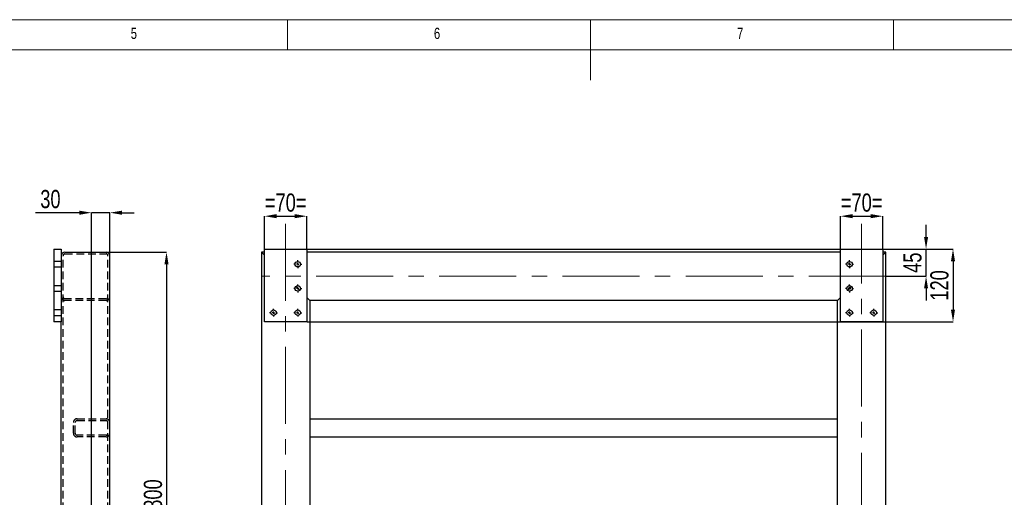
# Model space of a CAD drawing. Header units: millimetres. Extents: x 5 to 589, y 5 to 415.
# Tile 9 of 15: x 203 to 365, y 336 to 415. Entities that reach past the tile are written whole.
import ezdxf

# ---------------------------------------------------------------- set-up
doc = ezdxf.new("R2010")
doc.units = ezdxf.units.MM
doc.header["$PDSIZE"] = -1
doc.linetypes.add('CENTERX2', pattern=[20.32, 12.7, -2.54, 2.54, -2.54])
doc.linetypes.add('HIDDEN', pattern=[1.905, 1.27, -0.635])
for name, color, linetype in [('COTES', 1, 'Continuous'), ('NOTES', 6, 'Continuous'), ('TRAIT-MIXTES', 3, 'CENTERX2'), ('TRAIT-TIRET', 2, 'HIDDEN')]:
    doc.layers.add(name, color=color, linetype=linetype)
doc.layers.add('TRAIT-FORT', color=4, linetype='Continuous', lineweight=25)
doc.styles.add('SLDTEXTSTYLE0', font='TXT', dxfattribs={"width": 0.75})
doc.dimstyles.new('SLDDIMSTYLE2', dxfattribs={"dimtxt": 3, "dimasz": 2, "dimexe": 0, "dimexo": 0.0625, "dimgap": 0.75, "dimtad": 1, "dimdec": 0, "dimlfac": 10, "dimrnd": 1e-09, "dimzin": 12, "dimdsep": 46, "dimtxsty": 'SLDTEXTSTYLE0', "dimsah": 1, "dimcen": 0.09, "dimadec": 0, "dimazin": 3, "dimtfac": 1, "dimtdec": 0, "dimtofl": 0, "dimtmove": 0, "dimatfit": 3, "dimfxl": 1, "dimfrac": 2, "dimtolj": 1, "dimtzin": 12, "dimarcsym": 0})
doc.dimstyles.new('SLDDIMSTYLE6', dxfattribs={"dimtxt": 3, "dimasz": 2, "dimexe": 0, "dimexo": 0.0625, "dimgap": 0.75, "dimtad": 1, "dimdec": 0, "dimlfac": 10, "dimrnd": 1e-09, "dimzin": 12, "dimdsep": 46, "dimtxsty": 'SLDTEXTSTYLE0', "dimsah": 1, "dimcen": 0.09, "dimadec": 0, "dimazin": 3, "dimtfac": 1, "dimtdec": 0, "dimtmove": 0, "dimatfit": 0, "dimfxl": 1, "dimfrac": 2, "dimtolj": 1, "dimtzin": 12, "dimarcsym": 0})

# ---------------------------------------------------------------- blocks, each defined once
blk = doc.blocks.new('_D_76')
at = {"layer": 'COTES', "color": 0, "lineweight": -2, "transparency": 16777216}
for p, q in [((217.17, 376.66), (227.07, 376.66)), ((227.07, 374.66), (227.07, 298.66)), ((216.02, 296.66), (227.07, 296.66))]:
    blk.add_line(p, q, dxfattribs=at)
at = {"layer": 'COTES', "color": 0, "transparency": 16777216}
for points in [[(226.73, 374.66), (227.4, 374.66), (227.07, 376.66)], [(226.73, 298.66), (227.4, 298.66), (227.07, 296.66)]]:
    blk.add_solid(points, dxfattribs=at)
at = {"layer": 'Defpoints', "color": 0, "transparency": 16777216}
for p in [(217.11, 376.66), (215.96, 296.66), (227.07, 296.66)]:
    blk.add_point(p, dxfattribs=at)
at = {"layer": 'COTES', "color": 0, "transparency": 16777216, "insert": (223.32, 336.66), "char_height": 3, "attachment_point": 2, "rotation": 90, "style": 'SLDTEXTSTYLE0'}
blk.add_mtext('\\A1;800', dxfattribs=at)
blk = doc.blocks.new('_D_77')
at = {"layer": 'COTES', "color": 0, "lineweight": -2, "transparency": 16777216}
for p, q in [((212.71, 383.16), (205.48, 383.16)), ((214.71, 297.97), (214.71, 383.16)), ((217.71, 383.16), (214.71, 383.16)), ((217.71, 376.12), (217.71, 383.16)), ((219.71, 383.16), (221.71, 383.16))]:
    blk.add_line(p, q, dxfattribs=at)
at = {"layer": 'COTES', "color": 0, "transparency": 16777216}
for points in [[(212.71, 383.49), (212.71, 382.82), (214.71, 383.16)], [(219.71, 383.49), (219.71, 382.82), (217.71, 383.16)]]:
    blk.add_solid(points, dxfattribs=at)
at = {"layer": 'Defpoints', "color": 0, "transparency": 16777216}
for p in [(217.71, 383.16), (217.71, 376.06), (214.71, 297.91)]:
    blk.add_point(p, dxfattribs=at)
at = {"layer": 'COTES', "color": 0, "transparency": 16777216, "insert": (207.92, 386.91), "char_height": 3, "attachment_point": 2, "style": 'SLDTEXTSTYLE0'}
blk.add_mtext('\\A1;30', dxfattribs=at)
blk = doc.blocks.new('_D_78')
at = {"layer": 'COTES', "color": 0, "lineweight": -2, "transparency": 16777216}
for p, q in [((352.34, 379.16), (352.34, 381.16)), ((345.28, 377.16), (352.34, 377.16)), ((352.34, 372.66), (352.34, 377.16)), ((345.78, 372.66), (352.34, 372.66)), ((352.34, 370.66), (352.34, 368.66))]:
    blk.add_line(p, q, dxfattribs=at)
at = {"layer": 'COTES', "color": 0, "transparency": 16777216}
for points in [[(352.01, 379.16), (352.68, 379.16), (352.34, 377.16)], [(352.01, 370.66), (352.68, 370.66), (352.34, 372.66)]]:
    blk.add_solid(points, dxfattribs=at)
at = {"layer": 'Defpoints', "color": 0, "transparency": 16777216}
for p in [(345.22, 377.16), (352.34, 377.16), (345.72, 372.66)]:
    blk.add_point(p, dxfattribs=at)
at = {"layer": 'COTES', "color": 0, "transparency": 16777216, "insert": (348.59, 374.91), "char_height": 3, "attachment_point": 2, "rotation": 90, "style": 'SLDTEXTSTYLE0'}
blk.add_mtext('\\A1;45', dxfattribs=at)
blk = doc.blocks.new('_D_81')
at = {"layer": 'COTES', "color": 0, "lineweight": -2, "transparency": 16777216}
for p, q in [((250.28, 377.16), (356.79, 377.16)), ((356.79, 375.16), (356.79, 367.16)), ((250.28, 365.16), (356.79, 365.16))]:
    blk.add_line(p, q, dxfattribs=at)
at = {"layer": 'COTES', "color": 0, "transparency": 16777216}
for points in [[(356.45, 375.16), (357.12, 375.16), (356.79, 377.16)], [(356.45, 367.16), (357.12, 367.16), (356.79, 365.16)]]:
    blk.add_solid(points, dxfattribs=at)
at = {"layer": 'Defpoints', "color": 0, "transparency": 16777216}
for p in [(250.22, 377.16), (250.22, 365.16), (356.79, 365.16)]:
    blk.add_point(p, dxfattribs=at)
at = {"layer": 'COTES', "color": 0, "transparency": 16777216, "insert": (353.04, 371.16), "char_height": 3, "attachment_point": 2, "rotation": 90, "style": 'SLDTEXTSTYLE0'}
blk.add_mtext('\\A1;120', dxfattribs=at)
blk = doc.blocks.new('_D_99')
at = {"layer": 'COTES', "color": 0, "lineweight": -2, "transparency": 16777216}
for p, q in [((243.22, 377.22), (243.22, 382.58)), ((245.22, 382.58), (248.22, 382.58)), ((250.22, 377.22), (250.22, 382.58))]:
    blk.add_line(p, q, dxfattribs=at)
at = {"layer": 'COTES', "color": 0, "transparency": 16777216}
for points in [[(245.22, 382.92), (245.22, 382.25), (243.22, 382.58)], [(248.22, 382.92), (248.22, 382.25), (250.22, 382.58)]]:
    blk.add_solid(points, dxfattribs=at)
at = {"layer": 'Defpoints', "color": 0, "transparency": 16777216}
for p in [(250.22, 382.58), (243.22, 377.16), (250.22, 377.16)]:
    blk.add_point(p, dxfattribs=at)
at = {"layer": 'COTES', "color": 0, "transparency": 16777216, "insert": (246.72, 386.33), "char_height": 3, "attachment_point": 2, "style": 'SLDTEXTSTYLE0'}
blk.add_mtext('\\A1;=70=', dxfattribs=at)
blk = doc.blocks.new('_D_100')
at = {"layer": 'COTES', "color": 0, "lineweight": -2, "transparency": 16777216}
for p, q in [((338.22, 377.22), (338.22, 382.58)), ((340.22, 382.58), (343.22, 382.58)), ((345.22, 377.22), (345.22, 382.58))]:
    blk.add_line(p, q, dxfattribs=at)
at = {"layer": 'COTES', "color": 0, "transparency": 16777216}
for points in [[(340.22, 382.92), (340.22, 382.25), (338.22, 382.58)], [(343.22, 382.92), (343.22, 382.25), (345.22, 382.58)]]:
    blk.add_solid(points, dxfattribs=at)
at = {"layer": 'Defpoints', "color": 0, "transparency": 16777216}
for p in [(345.22, 382.58), (338.22, 377.16), (345.22, 377.16)]:
    blk.add_point(p, dxfattribs=at)
at = {"layer": 'COTES', "color": 0, "transparency": 16777216, "insert": (341.72, 386.33), "char_height": 3, "attachment_point": 2, "style": 'SLDTEXTSTYLE0'}
blk.add_mtext('\\A1;=70=', dxfattribs=at)
blk = doc.blocks.new('SW_CENTERMARKSYMBOL_52')
at = {"layer": 'TRAIT-MIXTES', "color": 0}
for p, q in [((-0.4, 0), (-0.65, 0)), ((0, 0), (-0.2, 0)), ((0, 0.4), (0, 0.65)), ((0, 0), (0, 0.2)), ((0, 0), (0, -0.2)), ((0, 0), (0.2, 0)), ((0.4, 0), (0.65, 0)), ((0, -0.4), (0, -0.65))]:
    blk.add_line(p, q, dxfattribs=at)
blk = doc.blocks.new('SW_CENTERMARKSYMBOL_53')
at = {"layer": 'TRAIT-MIXTES', "color": 0}
for p, q in [((-0.4, 0), (-0.65, 0)), ((0, 0), (-0.2, 0)), ((0, 0.4), (0, 0.65)), ((0, 0), (0, 0.2)), ((0, 0), (0, -0.2)), ((0, 0), (0.2, 0)), ((0.4, 0), (0.65, 0)), ((0, -0.4), (0, -0.65))]:
    blk.add_line(p, q, dxfattribs=at)
blk = doc.blocks.new('SW_CENTERMARKSYMBOL_54')
at = {"layer": 'TRAIT-MIXTES', "color": 0}
for p, q in [((-0.4, 0), (-0.65, 0)), ((0, 0), (-0.2, 0)), ((0, 0.4), (0, 0.65)), ((0, 0), (0, 0.2)), ((0, 0), (0, -0.2)), ((0, 0), (0.2, 0)), ((0.4, 0), (0.65, 0)), ((0, -0.4), (0, -0.65))]:
    blk.add_line(p, q, dxfattribs=at)
blk = doc.blocks.new('SW_CENTERMARKSYMBOL_55')
at = {"layer": 'TRAIT-MIXTES', "color": 0}
for p, q in [((-0.4, 0), (-0.65, 0)), ((0, 0), (-0.2, 0)), ((0, 0.4), (0, 0.65)), ((0, 0), (0, 0.2)), ((0, 0), (0, -0.2)), ((0, 0), (0.2, 0)), ((0.4, 0), (0.65, 0)), ((0, -0.4), (0, -0.65))]:
    blk.add_line(p, q, dxfattribs=at)
blk = doc.blocks.new('SW_CENTERMARKSYMBOL_83')
at = {"layer": 'TRAIT-MIXTES', "color": 0}
for p, q in [((-0.4, 0), (-0.65, 0)), ((0, 0), (-0.2, 0)), ((0, 0.4), (0, 0.65)), ((0, 0), (0, 0.2)), ((0, 0), (0, -0.2)), ((0, 0), (0.2, 0)), ((0.4, 0), (0.65, 0)), ((0, -0.4), (0, -0.65))]:
    blk.add_line(p, q, dxfattribs=at)
blk = doc.blocks.new('SW_CENTERMARKSYMBOL_84')
at = {"layer": 'TRAIT-MIXTES', "color": 0}
for p, q in [((-0.4, 0), (-0.65, 0)), ((0, 0), (-0.2, 0)), ((0, 0.4), (0, 0.65)), ((0, 0), (0, 0.2)), ((0, 0), (0, -0.2)), ((0, 0), (0.2, 0)), ((0.4, 0), (0.65, 0)), ((0, -0.4), (0, -0.65))]:
    blk.add_line(p, q, dxfattribs=at)
blk = doc.blocks.new('SW_CENTERMARKSYMBOL_85')
at = {"layer": 'TRAIT-MIXTES', "color": 0}
for p, q in [((-0.4, 0), (-0.65, 0)), ((0, 0), (-0.2, 0)), ((0, 0.4), (0, 0.65)), ((0, 0), (0, 0.2)), ((0, 0), (0, -0.2)), ((0, 0), (0.2, 0)), ((0.4, 0), (0.65, 0)), ((0, -0.4), (0, -0.65))]:
    blk.add_line(p, q, dxfattribs=at)
blk = doc.blocks.new('SW_CENTERMARKSYMBOL_86')
at = {"layer": 'TRAIT-MIXTES', "color": 0}
for p, q in [((-0.4, 0), (-0.65, 0)), ((0, 0), (-0.2, 0)), ((0, 0.4), (0, 0.65)), ((0, 0), (0, 0.2)), ((0, 0), (0, -0.2)), ((0, 0), (0.2, 0)), ((0.4, 0), (0.65, 0)), ((0, -0.4), (0, -0.65))]:
    blk.add_line(p, q, dxfattribs=at)

msp = doc.modelspace()

# ---------------------------------------------------------------- linework, layer by layer
at = {"lineweight": 18}
for p, q in [((589, 415), (5, 415)), ((247, 410), (247, 415)), ((297, 415), (297, 405)), ((347, 410), (347, 415)), ((584, 410), (10, 410))]:
    msp.add_line(p, q, dxfattribs=at)
at = {"layer": 'TRAIT-FORT', "lineweight": 25}
for p, q in [((208.51, 377.16), (209.71, 377.16)), ((208.51, 377.16), (208.51, 365.16)), ((209.71, 377.16), (209.71, 365.16)), ((243.22, 377.16), (250.22, 377.16)), ((243.22, 365.16), (243.22, 377.16)), ((250.22, 377.16), (250.22, 365.16)), ((338.22, 377.16), (345.22, 377.16)), ((338.22, 365.16), (338.22, 377.16)), ((345.22, 377.16), (345.22, 365.16)), ((210.31, 376.66), (217.11, 376.66)), ((217.71, 90.26), (217.71, 376.06)), ((242.72, 376.66), (242.72, 89.66)), ((242.72, 376.66), (243.22, 376.16)), ((243.22, 376.66), (242.72, 376.66)), ((243.22, 376.16), (242.72, 376.66)), ((338.22, 376.66), (250.22, 376.66)), ((345.22, 376.16), (345.72, 376.66)), ((345.72, 376.66), (345.22, 376.66)), ((345.72, 376.66), (345.22, 376.16)), ((345.72, 89.66), (345.72, 376.66)), ((248.4, 370.98), (249.04, 370.34)), ((339.4, 370.34), (340.04, 370.98)), ((250.22, 369.16), (250.72, 368.66)), ((250.72, 368.66), (250.22, 369.16)), ((250.72, 368.66), (250.72, 330.66)), ((337.72, 368.66), (250.72, 368.66)), ((337.72, 368.66), (338.22, 369.16)), ((338.22, 369.16), (337.72, 368.66)), ((337.72, 330.66), (337.72, 368.66)), ((209.71, 365.16), (208.51, 365.16)), ((209.71, 334.16), (209.71, 365.16)), ((250.22, 365.16), (243.22, 365.16)), ((345.22, 365.16), (338.22, 365.16)), ((250.72, 349.16), (337.72, 349.16)), ((250.72, 346.16), (337.72, 346.16))]:
    msp.add_line(p, q, dxfattribs=at)
for centre in [(248.72, 374.66), (339.72, 374.66), (248.72, 370.66), (339.72, 370.66), (244.72, 366.66), (248.72, 366.66), (339.72, 366.66), (343.72, 366.66)]:
    msp.add_circle(centre, 0.45, dxfattribs=at)
for centre, start, end in [((210.31, 376.06), 90, 180), ((217.11, 376.06), 0, 90)]:
    msp.add_arc(centre, 0.6, start, end, dxfattribs=at)
at = {"layer": 'TRAIT-MIXTES', "lineweight": 18}
for p, q in [((246.72, 381.34), (246.72, 87.01)), ((341.72, 87.01), (341.72, 381.34)), ((345.72, 372.66), (242.72, 372.66))]:
    msp.add_line(p, q, dxfattribs=at)
at = {"layer": 'TRAIT-TIRET'}
for p, q in [((210.01, 90.26), (210.01, 376.06)), ((210.31, 376.36), (217.11, 376.36)), ((217.41, 90.26), (217.41, 376.06)), ((209.71, 375.11), (208.51, 375.11)), ((208.51, 374.21), (209.71, 374.21)), ((209.71, 371.11), (208.51, 371.11)), ((208.51, 370.21), (209.71, 370.21)), ((217.11, 368.96), (210.31, 368.96)), ((217.11, 368.66), (210.31, 368.66)), ((209.71, 367.11), (208.51, 367.11)), ((208.51, 366.21), (209.71, 366.21)), ((212.31, 349.16), (217.11, 349.16)), ((211.71, 346.76), (211.71, 348.56)), ((212.01, 346.76), (212.01, 348.56)), ((212.31, 348.86), (217.11, 348.86)), ((217.11, 346.46), (212.31, 346.46)), ((217.11, 346.16), (212.31, 346.16))]:
    msp.add_line(p, q, dxfattribs=at)
for centre, radius, start, end in [((210.31, 376.06), 0.3, 90, 180), ((217.11, 376.06), 0.3, 0, 90), ((210.31, 369.26), 0.6, 180, 270), ((210.31, 369.26), 0.3, 180, 270), ((217.11, 369.26), 0.6, 270, 0), ((217.11, 369.26), 0.3, 270, 0), ((212.31, 348.56), 0.6, 90, 180), ((217.11, 348.56), 0.6, 0, 90), ((212.31, 348.56), 0.3, 90, 180), ((217.11, 348.56), 0.3, 0, 90), ((212.31, 346.76), 0.6, 180, 270), ((212.31, 346.76), 0.3, 180, 270), ((217.11, 346.76), 0.6, 270, 0), ((217.11, 346.76), 0.3, 270, 0)]:
    msp.add_arc(centre, radius, start, end, dxfattribs=at)

# ---------------------------------------------------------------- block references
at = {"layer": 'TRAIT-MIXTES'}
for name, p in [('SW_CENTERMARKSYMBOL_53', (248.72, 374.66)), ('SW_CENTERMARKSYMBOL_84', (339.72, 374.66)), ('SW_CENTERMARKSYMBOL_52', (248.72, 370.66)), ('SW_CENTERMARKSYMBOL_83', (339.72, 370.66)), ('SW_CENTERMARKSYMBOL_55', (244.72, 366.66)), ('SW_CENTERMARKSYMBOL_54', (248.72, 366.66)), ('SW_CENTERMARKSYMBOL_86', (339.72, 366.66)), ('SW_CENTERMARKSYMBOL_85', (343.72, 366.66))]:
    msp.add_blockref(name, p, dxfattribs=at)

# ---------------------------------------------------------------- texts
at = {"layer": 'NOTES', "char_height": 1.85, "attachment_point": 1, "style": 'SLDTEXTSTYLE0'}
for s, insert in [('5', (221.17, 413.67)), ('6', (271.17, 413.67)), ('7', (321.17, 413.67))]:
    msp.add_mtext(s, dxfattribs=dict(at, insert=insert))

# ---------------------------------------------------------------- dimensions: what is measured, and where the dimension line sits
at = {"layer": 'COTES'}
dim = msp.add_linear_dim(base=(217.71, 383.16), p1=(214.71, 297.91), p2=(217.71, 376.06), dimstyle='SLDDIMSTYLE6', dxfattribs=at)
dim.commit()
dim.dimension.update_dxf_attribs({"geometry": '_D_77', "text_midpoint": (207.92, 383.16), "dimtype": 160})
for base, p1, p2, picture, middle in [((250.22, 382.58), (243.22, 377.16), (250.22, 377.16), '_D_99', (246.72, 382.58)), ((345.22, 382.58), (338.22, 377.16), (345.22, 377.16), '_D_100', (341.72, 382.58))]:
    dim = msp.add_linear_dim(base=base, p1=p1, p2=p2, text='=<>=', dimstyle='SLDDIMSTYLE6', dxfattribs=at)
    dim.commit()
    dim.dimension.update_dxf_attribs({"geometry": picture, "text_midpoint": middle, "dimtype": 160})
for base, p1, p2, dimstyle, picture, middle in [((352.34, 377.16), (345.72, 372.66), (345.22, 377.16), 'SLDDIMSTYLE6', '_D_78', (352.34, 374.91)), ((356.79, 365.16), (250.22, 377.16), (250.22, 365.16), 'SLDDIMSTYLE2', '_D_81', (356.79, 371.16)), ((227.07, 296.66), (217.11, 376.66), (215.96, 296.66), 'SLDDIMSTYLE2', '_D_76', (227.07, 336.66))]:
    dim = msp.add_linear_dim(base=base, p1=p1, p2=p2, angle=90, dimstyle=dimstyle, dxfattribs=at)
    dim.commit()
    dim.dimension.update_dxf_attribs({"geometry": picture, "text_midpoint": middle, "dimtype": 160})

doc.saveas('drawing.dxf')
